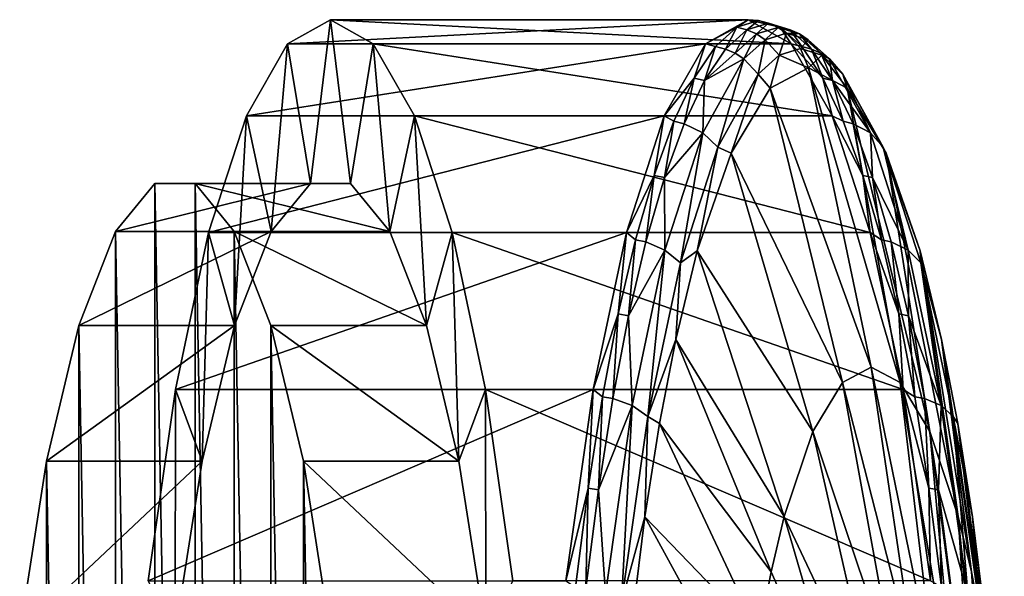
# Model space of a CAD drawing. Header units: metres. Extents: x 97 to 275, y 310 to 390.
# Tile 3 of 4: x 98 to 129, y 372 to 390. Entities that reach past the tile are written whole.
import ezdxf

# ---------------------------------------------------------------- set-up
doc = ezdxf.new("R2010")
doc.units = ezdxf.units.M

msp = doc.modelspace()

# ---------------------------------------------------------------- linework, layer by layer
at = {"layer": 'None'}
for points in [[(106.730637, 389.231415, -94.446701), (108.085716, 390, -102.13176), (107.450424, 384.808258, -98.528847)], [(119.963188, 389.231415, -92.113441), (121.318268, 390, -99.7985), (106.730637, 389.231415, -94.446701)], [(121.318268, 390, -99.7985), (108.085716, 390, -102.13176), (106.730637, 389.231415, -94.446701)], [(107.450424, 384.808258, -98.528847), (108.085716, 390, -102.13176), (108.721008, 384.808258, -105.734673)], [(108.085716, 390, -102.13176), (109.440804, 389.231415, -109.816818), (108.721008, 384.808258, -105.734673)], [(121.318268, 390, -99.7985), (122.673355, 389.231415, -107.483559), (108.085716, 390, -102.13176)], [(122.673355, 389.231415, -107.483559), (109.440804, 389.231415, -109.816818), (108.085716, 390, -102.13176)], [(121.318268, 390, -99.7985), (119.963188, 389.231415, -92.113441), (120.957314, 389.762817, -95.845772)], [(121.318268, 390, -99.7985), (120.957314, 389.762817, -95.845772), (121.644157, 389.97229, -99.741043)], [(121.644157, 389.97229, -99.741043), (120.957314, 389.762817, -95.845772), (121.276558, 389.681122, -95.797729)], [(121.644157, 389.97229, -99.741043), (121.276558, 389.681122, -95.797729), (121.96199, 389.890167, -99.684998)], [(121.276558, 389.681122, -95.797729), (121.578522, 389.547272, -95.758003), (121.96199, 389.890167, -99.684998)], [(122.673355, 389.231415, -107.483559), (121.318268, 390, -99.7985), (122.331001, 389.762817, -103.636314)], [(122.331001, 389.762817, -103.636314), (121.318268, 390, -99.7985), (121.644157, 389.97229, -99.741043)], [(121.96199, 389.890167, -99.684998), (121.578522, 389.547272, -95.758003), (122.261642, 389.755646, -99.632164)], [(121.644157, 389.97229, -99.741043), (121.96199, 389.890167, -99.684998), (122.331001, 389.762817, -103.636314)], [(121.96199, 389.890167, -99.684998), (122.261642, 389.755646, -99.632164), (122.647423, 389.681122, -103.572266)], [(121.96199, 389.890167, -99.684998), (122.647423, 389.681122, -103.572266), (122.331001, 389.762817, -103.636314)], [(119.963188, 389.231415, -92.113441), (120.277016, 389.147614, -91.987579), (120.957314, 389.762817, -95.845772)], [(120.957314, 389.762817, -95.845772), (120.277016, 389.147614, -91.987579), (120.597656, 389.067169, -91.947472)], [(120.957314, 389.762817, -95.845772), (120.597656, 389.067169, -91.947472), (121.276558, 389.681122, -95.797729)], [(121.276558, 389.681122, -95.797729), (120.597656, 389.067169, -91.947472), (120.901909, 388.935425, -91.920731)], [(120.901909, 388.935425, -91.920731), (121.578522, 389.547272, -95.758003), (121.276558, 389.681122, -95.797729)], [(121.578522, 389.547272, -95.758003), (120.901909, 388.935425, -91.920731), (121.181526, 388.756317, -91.908005)], [(121.855034, 389.365356, -95.727623), (121.578522, 389.547272, -95.758003), (121.181526, 388.756317, -91.908005)], [(122.261642, 389.755646, -99.632164), (121.578522, 389.547272, -95.758003), (121.855034, 389.365356, -95.727623)], [(122.535011, 389.572754, -99.583961), (122.261642, 389.755646, -99.632164), (121.855034, 389.365356, -95.727623)], [(122.302841, 388.877747, -95.697914), (122.535011, 389.572754, -99.583961), (121.855034, 389.365356, -95.727623)], [(122.944763, 389.547272, -103.506317), (122.261642, 389.755646, -99.632164), (122.535011, 389.572754, -99.583961)], [(122.261642, 389.755646, -99.632164), (122.944763, 389.547272, -103.506317), (122.647423, 389.681122, -103.572266)], [(122.302841, 388.877747, -95.697914), (122.974396, 389.082581, -99.506485), (122.535011, 389.572754, -99.583961)], [(123.011299, 389.147614, -107.494499), (122.673355, 389.231415, -107.483559), (122.331001, 389.762817, -103.636314)], [(122.331001, 389.762817, -103.636314), (122.647423, 389.681122, -103.572266), (123.011299, 389.147614, -107.494499)], [(123.214981, 389.365356, -103.440292), (122.944763, 389.547272, -103.506317), (122.535011, 389.572754, -99.583961)], [(122.974396, 389.082581, -99.506485), (123.214981, 389.365356, -103.440292), (122.535011, 389.572754, -99.583961)], [(122.647423, 389.681122, -103.572266), (122.944763, 389.547272, -103.506317), (123.326324, 389.067169, -107.422523)], [(122.647423, 389.681122, -103.572266), (123.326324, 389.067169, -107.422523), (123.011299, 389.147614, -107.494499)], [(122.944763, 389.547272, -103.506317), (123.621376, 388.935425, -107.343597), (123.326324, 389.067169, -107.422523)], [(123.621376, 388.935425, -107.343597), (122.944763, 389.547272, -103.506317), (123.214981, 389.365356, -103.440292)], [(105.427628, 386.95517, -87.056976), (106.730637, 389.231415, -94.446701), (106.207611, 383.286987, -91.480476)], [(118.660179, 386.95517, -84.723717), (119.963188, 389.231415, -92.113441), (105.427628, 386.95517, -87.056976)], [(119.963188, 389.231415, -92.113441), (106.730637, 389.231415, -94.446701), (105.427628, 386.95517, -87.056976)], [(106.207611, 383.286987, -91.480476), (106.730637, 389.231415, -94.446701), (107.450424, 384.808258, -98.528847)], [(108.721008, 384.808258, -105.734673), (109.440804, 389.231415, -109.816818), (109.963829, 383.286987, -112.783043)], [(109.440804, 389.231415, -109.816818), (110.743813, 386.95517, -117.206543), (109.963829, 383.286987, -112.783043)], [(122.673355, 389.231415, -107.483559), (123.976364, 386.95517, -114.873291), (109.440804, 389.231415, -109.816818)], [(123.976364, 386.95517, -114.873291), (110.743813, 386.95517, -117.206543), (109.440804, 389.231415, -109.816818)], [(119.963188, 389.231415, -92.113441), (118.660179, 386.95517, -84.723717), (119.609787, 388.146606, -88.203575)], [(120.277016, 389.147614, -91.987579), (119.963188, 389.231415, -92.113441), (119.609787, 388.146606, -88.203575)], [(121.63768, 388.276245, -91.925606), (121.855034, 389.365356, -95.727623), (121.181526, 388.756317, -91.908005)], [(121.63768, 388.276245, -91.925606), (122.302841, 388.877747, -95.697914), (121.855034, 389.365356, -95.727623)], [(123.67852, 388.146606, -111.278511), (122.673355, 389.231415, -107.483559), (123.011299, 389.147614, -107.494499)], [(123.976364, 386.95517, -114.873291), (122.673355, 389.231415, -107.483559), (123.67852, 388.146606, -111.278511)], [(122.974396, 389.082581, -99.506485), (123.64595, 388.877747, -103.315056), (123.214981, 389.365356, -103.440292)], [(123.64595, 388.877747, -103.315056), (123.888489, 388.756317, -107.259918), (123.214981, 389.365356, -103.440292)], [(123.214981, 389.365356, -103.440292), (123.888489, 388.756317, -107.259918), (123.621376, 388.935425, -107.343597)], [(119.609787, 388.146606, -88.203575), (119.931801, 388.068237, -88.171234), (120.277016, 389.147614, -91.987579)], [(120.277016, 389.147614, -91.987579), (119.931801, 388.068237, -88.171234), (120.597656, 389.067169, -91.947472)], [(120.597656, 389.067169, -91.947472), (119.931801, 388.068237, -88.171234), (120.901909, 388.935425, -91.920731)], [(120.901909, 388.935425, -91.920731), (119.931801, 388.068237, -88.171234), (121.181526, 388.756317, -91.908005)], [(121.63768, 388.276245, -91.925606), (122.016174, 387.831177, -92.56646), (122.302841, 388.877747, -95.697914)], [(122.016174, 387.831177, -92.56646), (123.231888, 388.473511, -99.461082), (122.302841, 388.877747, -95.697914)], [(122.302841, 388.877747, -95.697914), (123.231888, 388.473511, -99.461082), (122.974396, 389.082581, -99.506485)], [(123.231888, 388.473511, -99.461082), (123.64595, 388.877747, -103.315056), (122.974396, 389.082581, -99.506485)], [(123.326324, 389.067169, -107.422523), (123.67852, 388.146606, -111.278511), (123.011299, 389.147614, -107.494499)], [(123.231888, 388.473511, -99.461082), (124.447594, 387.831177, -106.355705), (123.64595, 388.877747, -103.315056)], [(123.621376, 388.935425, -107.343597), (123.99218, 388.068237, -111.198761), (123.326324, 389.067169, -107.422523)], [(123.99218, 388.068237, -111.198761), (123.67852, 388.146606, -111.278511), (123.326324, 389.067169, -107.422523)], [(123.888489, 388.756317, -107.259918), (123.99218, 388.068237, -111.198761), (123.621376, 388.935425, -107.343597)], [(124.447594, 387.831177, -106.355705), (124.311104, 388.276245, -107.087364), (123.64595, 388.877747, -103.315056)], [(123.64595, 388.877747, -103.315056), (124.311104, 388.276245, -107.087364), (123.888489, 388.756317, -107.259918)], [(119.931801, 388.068237, -88.171234), (119.879845, 386.412018, -84.52578), (121.181526, 388.756317, -91.908005)], [(121.181526, 388.756317, -91.908005), (119.879845, 386.412018, -84.52578), (120.352119, 385.961029, -84.634819)], [(120.352119, 385.961029, -84.634819), (121.63768, 388.276245, -91.925606), (121.181526, 388.756317, -91.908005)], [(124.311104, 388.276245, -107.087364), (125.19017, 386.412018, -114.642136), (123.888489, 388.756317, -107.259918)], [(123.888489, 388.756317, -107.259918), (125.19017, 386.412018, -114.642136), (123.99218, 388.068237, -111.198761)], [(120.352119, 385.961029, -84.634819), (120.772751, 385.772339, -85.514641), (121.63768, 388.276245, -91.925606)], [(120.772751, 385.772339, -85.514641), (122.016174, 387.831177, -92.56646), (121.63768, 388.276245, -91.925606)], [(123.231888, 388.473511, -99.461082), (122.016174, 387.831177, -92.56646), (125.215637, 378.984497, -99.11129)], [(124.447594, 387.831177, -106.355705), (123.231888, 388.473511, -99.461082), (126.131477, 378.50061, -104.305275)], [(126.131477, 378.50061, -104.305275), (123.231888, 388.473511, -99.461082), (125.215637, 378.984497, -99.11129)], [(124.447594, 387.831177, -106.355705), (125.691017, 385.772339, -113.407524), (124.311104, 388.276245, -107.087364)], [(125.691017, 385.772339, -113.407524), (125.596672, 385.961029, -114.378151), (124.311104, 388.276245, -107.087364)], [(124.311104, 388.276245, -107.087364), (125.596672, 385.961029, -114.378151), (125.19017, 386.412018, -114.642136)], [(119.609787, 388.146606, -88.203575), (118.660179, 386.95517, -84.723717), (118.962189, 386.779663, -84.530823)], [(118.962189, 386.779663, -84.530823), (119.28553, 386.704102, -84.506035), (119.609787, 388.146606, -88.203575)], [(119.28553, 386.704102, -84.506035), (119.931801, 388.068237, -88.171234), (119.609787, 388.146606, -88.203575)], [(119.28553, 386.704102, -84.506035), (119.879845, 386.412018, -84.52578), (119.931801, 388.068237, -88.171234)], [(124.326126, 386.779663, -114.951256), (123.976364, 386.95517, -114.873291), (123.67852, 388.146606, -111.278511)], [(124.326126, 386.779663, -114.951256), (123.67852, 388.146606, -111.278511), (123.99218, 388.068237, -111.198761)], [(125.19017, 386.412018, -114.642136), (124.638451, 386.704102, -114.863968), (123.99218, 388.068237, -111.198761)], [(123.99218, 388.068237, -111.198761), (124.638451, 386.704102, -114.863968), (124.326126, 386.779663, -114.951256)], [(122.016174, 387.831177, -92.56646), (120.772751, 385.772339, -85.514641), (124.299805, 378.50061, -93.917305)], [(125.215637, 378.984497, -99.11129), (122.016174, 387.831177, -92.56646), (124.299805, 378.50061, -93.917305)], [(125.691017, 385.772339, -113.407524), (124.447594, 387.831177, -106.355705), (127.068298, 376.949463, -109.618248)], [(127.068298, 376.949463, -109.618248), (124.447594, 387.831177, -106.355705), (126.131477, 378.50061, -104.305275)], [(104.226768, 383.258789, -80.246567), (105.427628, 386.95517, -87.056976), (105.046875, 380.310883, -84.897621)], [(117.45932, 383.258789, -77.913307), (118.660179, 386.95517, -84.723717), (104.226768, 383.258789, -80.246567)], [(118.660179, 386.95517, -84.723717), (105.427628, 386.95517, -87.056976), (104.226768, 383.258789, -80.246567)], [(105.046875, 380.310883, -84.897621), (105.427628, 386.95517, -87.056976), (106.207611, 383.286987, -91.480476)], [(109.963829, 383.286987, -112.783043), (110.743813, 386.95517, -117.206543), (111.124557, 380.310883, -119.365898)], [(110.743813, 386.95517, -117.206543), (111.944672, 383.258789, -124.016953), (111.124557, 380.310883, -119.365898)], [(123.976364, 386.95517, -114.873291), (125.177223, 383.258789, -121.683701), (110.743813, 386.95517, -117.206543)], [(125.177223, 383.258789, -121.683701), (111.944672, 383.258789, -124.016953), (110.743813, 386.95517, -117.206543)], [(118.660179, 386.95517, -84.723717), (117.45932, 383.258789, -77.913307), (118.340736, 385.066711, -81.006424)], [(118.660179, 386.95517, -84.723717), (118.340736, 385.066711, -81.006424), (118.962189, 386.779663, -84.530823)], [(118.962189, 386.779663, -84.530823), (118.340736, 385.066711, -81.006424), (118.665359, 384.994659, -80.988876)], [(118.962189, 386.779663, -84.530823), (118.665359, 384.994659, -80.988876), (119.28553, 386.704102, -84.506035)], [(118.665359, 384.994659, -80.988876), (119.879845, 386.412018, -84.52578), (119.28553, 386.704102, -84.506035)], [(124.326126, 386.779663, -114.951256), (124.947578, 385.066711, -118.475655), (123.976364, 386.95517, -114.873291)], [(124.947578, 385.066711, -118.475655), (125.177223, 383.258789, -121.683701), (123.976364, 386.95517, -114.873291)], [(124.638451, 386.704102, -114.863968), (124.947578, 385.066711, -118.475655), (124.326126, 386.779663, -114.951256)], [(124.947578, 385.066711, -118.475655), (124.638451, 386.704102, -114.863968), (125.258621, 384.994659, -118.381119)], [(124.638451, 386.704102, -114.863968), (125.19017, 386.412018, -114.642136), (125.258621, 384.994659, -118.381119)], [(118.681747, 382.69751, -77.731026), (119.879845, 386.412018, -84.52578), (118.665359, 384.994659, -80.988876)], [(118.681747, 382.69751, -77.731026), (119.168861, 382.29248, -77.924225), (119.879845, 386.412018, -84.52578)], [(119.879845, 386.412018, -84.52578), (119.168861, 382.29248, -77.924225), (120.352119, 385.961029, -84.634819)], [(125.596672, 385.961029, -114.378151), (126.388268, 382.69751, -121.436897), (125.19017, 386.412018, -114.642136)], [(125.19017, 386.412018, -114.642136), (126.388268, 382.69751, -121.436897), (125.258621, 384.994659, -118.381119)], [(119.168861, 382.29248, -77.924225), (119.70549, 382.677338, -79.461884), (120.352119, 385.961029, -84.634819)], [(119.70549, 382.677338, -79.461884), (120.772751, 385.772339, -85.514641), (120.352119, 385.961029, -84.634819)], [(120.772751, 385.772339, -85.514641), (119.70549, 382.677338, -79.461884), (123.362984, 376.949463, -88.60434)], [(124.299805, 378.50061, -93.917305), (120.772751, 385.772339, -85.514641), (123.362984, 376.949463, -88.60434)], [(125.691017, 385.772339, -113.407524), (126.758286, 382.677338, -119.460281), (125.596672, 385.961029, -114.378151)], [(126.758286, 382.677338, -119.460281), (126.77993, 382.29248, -121.088737), (125.596672, 385.961029, -114.378151)], [(125.596672, 385.961029, -114.378151), (126.77993, 382.29248, -121.088737), (126.388268, 382.69751, -121.436897)], [(126.758286, 382.677338, -119.460281), (125.691017, 385.772339, -113.407524), (127.969803, 374.259888, -114.730934)], [(127.969803, 374.259888, -114.730934), (125.691017, 385.772339, -113.407524), (127.068298, 376.949463, -109.618248)], [(106.207611, 383.286987, -91.480476), (107.450424, 384.808258, -98.528847), (101.283569, 383.286987, -92.348717)], [(107.450424, 384.808258, -98.528847), (102.52639, 384.808258, -99.397087), (101.283569, 383.286987, -92.348717)], [(101.283569, 383.286987, -92.348717), (102.52639, 384.808258, -99.397087), (102.52639, 315.191742, -99.397087)], [(107.450424, 384.808258, -98.528847), (108.721008, 384.808258, -105.734673), (102.52639, 384.808258, -99.397087)], [(108.721008, 384.808258, -105.734673), (103.796967, 384.808258, -106.602913), (102.52639, 384.808258, -99.397087)], [(102.52639, 384.808258, -99.397087), (103.796967, 315.191742, -106.602913), (102.52639, 315.191742, -99.397087)], [(102.52639, 384.808258, -99.397087), (103.796967, 384.808258, -106.602913), (103.796967, 315.191742, -106.602913)], [(108.721008, 384.808258, -105.734673), (109.963829, 383.286987, -112.783043), (103.796967, 384.808258, -106.602913)], [(109.963829, 383.286987, -112.783043), (105.039787, 383.286987, -113.651283), (103.796967, 384.808258, -106.602913)], [(103.796967, 384.808258, -106.602913), (105.039787, 316.713013, -113.651283), (103.796967, 315.191742, -106.602913)], [(103.796967, 384.808258, -106.602913), (105.039787, 383.286987, -113.651283), (105.039787, 316.713013, -113.651283)], [(117.45932, 383.258789, -77.913307), (117.751991, 383.027618, -77.667465), (118.340736, 385.066711, -81.006424)], [(118.340736, 385.066711, -81.006424), (117.751991, 383.027618, -77.667465), (118.07782, 382.959778, -77.656776)], [(118.340736, 385.066711, -81.006424), (118.07782, 382.959778, -77.656776), (118.665359, 384.994659, -80.988876)], [(118.665359, 384.994659, -80.988876), (118.07782, 382.959778, -77.656776), (118.681747, 382.69751, -77.731026)], [(125.177223, 383.258789, -121.683701), (124.947578, 385.066711, -118.475655), (125.536324, 383.027618, -121.814613)], [(124.947578, 385.066711, -118.475655), (125.258621, 384.994659, -118.381119), (125.536324, 383.027618, -121.814613)], [(126.388268, 382.69751, -121.436897), (125.846161, 382.959778, -121.713226), (125.258621, 384.994659, -118.381119)], [(125.258621, 384.994659, -118.381119), (125.846161, 382.959778, -121.713226), (125.536324, 383.027618, -121.814613)], [(105.046875, 380.310883, -84.897621), (106.207611, 383.286987, -91.480476), (100.122833, 380.310883, -85.765862)], [(106.207611, 383.286987, -91.480476), (101.283569, 383.286987, -92.348717), (100.122833, 380.310883, -85.765862)], [(100.122833, 380.310883, -85.765862), (101.283569, 383.286987, -92.348717), (101.283569, 316.713013, -92.348717)], [(101.283569, 383.286987, -92.348717), (102.52639, 315.191742, -99.397087), (101.283569, 316.713013, -92.348717)], [(103.174202, 378.284271, -74.277191), (104.226768, 383.258789, -80.246567), (104.018951, 376.010071, -79.067986)], [(116.406761, 378.284271, -71.943932), (117.45932, 383.258789, -77.913307), (103.174202, 378.284271, -74.277191)], [(117.45932, 383.258789, -77.913307), (104.226768, 383.258789, -80.246567), (103.174202, 378.284271, -74.277191)], [(104.018951, 376.010071, -79.067986), (104.226768, 383.258789, -80.246567), (105.046875, 380.310883, -84.897621)], [(109.963829, 383.286987, -112.783043), (111.124557, 380.310883, -119.365898), (105.039787, 383.286987, -113.651283)], [(111.124557, 380.310883, -119.365898), (106.200523, 380.310883, -120.234138), (105.039787, 383.286987, -113.651283)], [(105.039787, 383.286987, -113.651283), (106.200523, 319.689117, -120.234138), (105.039787, 316.713013, -113.651283)], [(105.039787, 383.286987, -113.651283), (106.200523, 380.310883, -120.234138), (106.200523, 319.689117, -120.234138)], [(111.124557, 380.310883, -119.365898), (111.944672, 383.258789, -124.016953), (112.152481, 376.010071, -125.195534)], [(111.944672, 383.258789, -124.016953), (112.997231, 378.284271, -129.986328), (112.152481, 376.010071, -125.195534)], [(125.177223, 383.258789, -121.683701), (126.229782, 378.284271, -127.653076), (111.944672, 383.258789, -124.016953)], [(126.229782, 378.284271, -127.653076), (112.997231, 378.284271, -129.986328), (111.944672, 383.258789, -124.016953)], [(117.45932, 383.258789, -77.913307), (116.406761, 378.284271, -71.943932), (117.202477, 380.682312, -74.551033)], [(117.751991, 383.027618, -77.667465), (117.45932, 383.258789, -77.913307), (117.202477, 380.682312, -74.551033)], [(125.536324, 383.027618, -121.814613), (126.085838, 380.682312, -124.931053), (125.177223, 383.258789, -121.683701)], [(126.085838, 380.682312, -124.931053), (126.229782, 378.284271, -127.653076), (125.177223, 383.258789, -121.683701)], [(117.202477, 380.682312, -74.551033), (117.529434, 380.619263, -74.546738), (117.751991, 383.027618, -77.667465)], [(117.751991, 383.027618, -77.667465), (117.529434, 380.619263, -74.546738), (118.07782, 382.959778, -77.656776)], [(118.07782, 382.959778, -77.656776), (117.529434, 380.619263, -74.546738), (118.681747, 382.69751, -77.731026)], [(125.846161, 382.959778, -121.713226), (126.085838, 380.682312, -124.931053), (125.536324, 383.027618, -121.814613)], [(125.846161, 382.959778, -121.713226), (126.394539, 380.619263, -124.823257), (126.085838, 380.682312, -124.931053)], [(125.846161, 382.959778, -121.713226), (126.388268, 382.69751, -121.436897), (126.394539, 380.619263, -124.823257)], [(118.681747, 382.69751, -77.731026), (117.529434, 380.619263, -74.546738), (117.639023, 377.770264, -71.817467)], [(117.639023, 377.770264, -71.817467), (118.139053, 377.4263, -72.083916), (118.681747, 382.69751, -77.731026)], [(118.139053, 377.4263, -72.083916), (119.168861, 382.29248, -77.924225), (118.681747, 382.69751, -77.731026)], [(119.70549, 382.677338, -79.461884), (119.020905, 379.868835, -75.579437), (122.461479, 374.259888, -83.491646)], [(119.020905, 379.868835, -75.579437), (119.70549, 382.677338, -79.461884), (119.168861, 382.29248, -77.924225)], [(123.362984, 376.949463, -88.60434), (119.70549, 382.677338, -79.461884), (122.461479, 374.259888, -83.491646)], [(126.77993, 382.29248, -121.088737), (127.430992, 377.770264, -127.350449), (126.388268, 382.69751, -121.436897)], [(126.388268, 382.69751, -121.436897), (127.430992, 377.770264, -127.350449), (126.394539, 380.619263, -124.823257)], [(128.388, 372.502197, -117.102623), (127.442863, 379.868835, -123.342728), (126.758286, 382.677338, -119.460281)], [(128.388, 372.502197, -117.102623), (126.758286, 382.677338, -119.460281), (127.969803, 374.259888, -114.730934)], [(126.758286, 382.677338, -119.460281), (127.442863, 379.868835, -123.342728), (126.77993, 382.29248, -121.088737)], [(118.139053, 377.4263, -72.083916), (119.020905, 379.868835, -75.579437), (119.168861, 382.29248, -77.924225)], [(127.442863, 379.868835, -123.342728), (127.809731, 377.4263, -126.929047), (126.77993, 382.29248, -121.088737)], [(126.77993, 382.29248, -121.088737), (127.809731, 377.4263, -126.929047), (127.430992, 377.770264, -127.350449)], [(117.202477, 380.682312, -74.551033), (116.406761, 378.284271, -71.943932), (116.698746, 378.050659, -71.694206)], [(116.698746, 378.050659, -71.694206), (117.026733, 377.993042, -71.695786), (117.202477, 380.682312, -74.551033)], [(117.026733, 377.993042, -71.695786), (117.529434, 380.619263, -74.546738), (117.202477, 380.682312, -74.551033)], [(117.529434, 380.619263, -74.546738), (117.026733, 377.993042, -71.695786), (117.639023, 377.770264, -71.817467)], [(126.394539, 380.619263, -124.823257), (126.589569, 378.050659, -127.78788), (126.085838, 380.682312, -124.931053)], [(126.085838, 380.682312, -124.931053), (126.589569, 378.050659, -127.78788), (126.229782, 378.284271, -127.653076)], [(127.430992, 377.770264, -127.350449), (126.89724, 377.993042, -127.67421), (126.394539, 380.619263, -124.823257)], [(126.394539, 380.619263, -124.823257), (126.89724, 377.993042, -127.67421), (126.589569, 378.050659, -127.78788)], [(104.018951, 376.010071, -79.067986), (105.046875, 380.310883, -84.897621), (99.09491, 376.010071, -79.936226)], [(105.046875, 380.310883, -84.897621), (100.122833, 380.310883, -85.765862), (99.09491, 376.010071, -79.936226)], [(99.09491, 376.010071, -79.936226), (100.122833, 380.310883, -85.765862), (100.122833, 319.689117, -85.765862)], [(100.122833, 380.310883, -85.765862), (101.283569, 316.713013, -92.348717), (100.122833, 319.689117, -85.765862)], [(111.124557, 380.310883, -119.365898), (112.152481, 376.010071, -125.195534), (106.200523, 380.310883, -120.234138)], [(112.152481, 376.010071, -125.195534), (107.228447, 376.010071, -126.063774), (106.200523, 380.310883, -120.234138)], [(106.200523, 380.310883, -120.234138), (107.228447, 323.989929, -126.063774), (106.200523, 319.689117, -120.234138)], [(106.200523, 380.310883, -120.234138), (107.228447, 376.010071, -126.063774), (107.228447, 323.989929, -126.063774)], [(118.139053, 377.4263, -72.083916), (118.507805, 377.204895, -72.669495), (119.020905, 379.868835, -75.579437)], [(119.020905, 379.868835, -75.579437), (118.507805, 377.204895, -72.669495), (122.043282, 372.502197, -81.119957)], [(122.461479, 374.259888, -83.491646), (119.020905, 379.868835, -75.579437), (122.043282, 372.502197, -81.119957)], [(128.774582, 370.495148, -119.295067), (127.442863, 379.868835, -123.342728), (128.388, 372.502197, -117.102623)], [(127.955963, 377.204895, -126.252663), (127.442863, 379.868835, -123.342728), (128.774582, 370.495148, -119.295067)], [(127.442863, 379.868835, -123.342728), (127.955963, 377.204895, -126.252663), (127.809731, 377.4263, -126.929047)], [(126.640305, 369.374969, -98.860085), (125.215637, 378.984497, -99.11129), (124.299805, 378.50061, -93.917305)], [(127.252502, 369.051514, -102.332054), (125.215637, 378.984497, -99.11129), (126.640305, 369.374969, -98.860085)], [(127.252502, 369.051514, -102.332054), (126.131477, 378.50061, -104.305275), (125.215637, 378.984497, -99.11129)], [(102.310387, 372.222809, -69.37825), (103.174202, 378.284271, -74.277191), (103.16877, 370.572479, -74.246346)], [(115.542946, 372.222809, -67.044991), (116.406761, 378.284271, -71.943932), (102.310387, 372.222809, -69.37825)], [(116.406761, 378.284271, -71.943932), (103.174202, 378.284271, -74.277191), (102.310387, 372.222809, -69.37825)], [(103.16877, 370.572479, -74.246346), (103.174202, 378.284271, -74.277191), (104.018951, 376.010071, -79.067986)], [(112.152481, 376.010071, -125.195534), (112.997231, 378.284271, -129.986328), (113.00267, 370.572479, -130.017181)], [(112.997231, 378.284271, -129.986328), (113.861046, 372.222809, -134.885269), (113.00267, 370.572479, -130.017181)], [(126.229782, 378.284271, -127.653076), (127.093597, 372.222809, -132.552017), (112.997231, 378.284271, -129.986328)], [(127.093597, 372.222809, -132.552017), (113.861046, 372.222809, -134.885269), (112.997231, 378.284271, -129.986328)], [(116.246384, 375.154388, -69.128754), (116.406761, 378.284271, -71.943932), (115.542946, 372.222809, -67.044991)], [(116.698746, 378.050659, -71.694206), (116.406761, 378.284271, -71.943932), (116.246384, 375.154388, -69.128754)], [(124.299805, 378.50061, -93.917305), (123.362984, 376.949463, -88.60434), (126.028099, 369.051514, -95.388115)], [(124.299805, 378.50061, -93.917305), (126.028099, 369.051514, -95.388115), (126.640305, 369.374969, -98.860085)], [(127.878731, 368.014618, -105.88356), (127.068298, 376.949463, -109.618248), (126.131477, 378.50061, -104.305275)], [(127.878731, 368.014618, -105.88356), (126.131477, 378.50061, -104.305275), (127.252502, 369.051514, -102.332054)], [(126.589569, 378.050659, -127.78788), (127.041931, 375.154388, -130.353333), (126.229782, 378.284271, -127.653076)], [(127.041931, 375.154388, -130.353333), (127.093597, 372.222809, -132.552017), (126.229782, 378.284271, -127.653076)], [(116.57531, 375.102692, -69.135605), (116.698746, 378.050659, -71.694206), (116.246384, 375.154388, -69.128754)], [(117.026733, 377.993042, -71.695786), (116.698746, 378.050659, -71.694206), (116.57531, 375.102692, -69.135605)], [(117.639023, 377.770264, -71.817467), (117.026733, 377.993042, -71.695786), (116.57531, 375.102692, -69.135605)], [(126.89724, 377.993042, -127.67421), (127.041931, 375.154388, -130.353333), (126.589569, 378.050659, -127.78788)], [(127.041931, 375.154388, -130.353333), (126.89724, 377.993042, -127.67421), (127.348671, 375.102692, -130.23439)], [(126.89724, 377.993042, -127.67421), (127.430992, 377.770264, -127.350449), (127.348671, 375.102692, -130.23439)], [(116.57531, 375.102692, -69.135605), (116.796822, 371.800842, -67.041069), (117.639023, 377.770264, -71.817467)], [(116.796822, 371.800842, -67.041069), (117.307281, 371.530792, -67.366676), (117.639023, 377.770264, -71.817467)], [(117.639023, 377.770264, -71.817467), (117.307281, 371.530792, -67.366676), (118.139053, 377.4263, -72.083916)], [(127.430992, 377.770264, -127.350449), (128.273193, 371.800842, -132.126846), (127.348671, 375.102692, -130.23439)], [(127.809731, 377.4263, -126.929047), (128.273193, 371.800842, -132.126846), (127.430992, 377.770264, -127.350449)], [(117.307281, 371.530792, -67.366676), (118.045219, 374.250061, -70.046036), (118.139053, 377.4263, -72.083916)], [(118.045219, 374.250061, -70.046036), (118.507805, 377.204895, -72.669495), (118.139053, 377.4263, -72.083916)], [(127.955963, 377.204895, -126.252663), (128.418549, 374.250061, -128.876129), (127.809731, 377.4263, -126.929047)], [(127.809731, 377.4263, -126.929047), (128.418549, 374.250061, -128.876129), (128.64151, 371.530792, -131.646286)], [(128.64151, 371.530792, -131.646286), (128.273193, 371.800842, -132.126846), (127.809731, 377.4263, -126.929047)], [(118.507805, 377.204895, -72.669495), (118.045219, 374.250061, -70.046036), (121.6567, 370.495148, -78.927521)], [(122.043282, 372.502197, -81.119957), (118.507805, 377.204895, -72.669495), (121.6567, 370.495148, -78.927521)], [(128.418549, 374.250061, -128.876129), (127.955963, 377.204895, -126.252663), (129.123108, 368.26889, -121.271645)], [(127.955963, 377.204895, -126.252663), (128.774582, 370.495148, -119.295067), (129.123108, 368.26889, -121.271645)], [(123.362984, 376.949463, -88.60434), (122.461479, 374.259888, -83.491646), (125.401878, 368.014618, -91.836609)], [(123.362984, 376.949463, -88.60434), (125.401878, 368.014618, -91.836609), (126.028099, 369.051514, -95.388115)], [(128.481354, 366.216766, -109.301186), (127.068298, 376.949463, -109.618248), (127.878731, 368.014618, -105.88356)], [(128.481354, 366.216766, -109.301186), (127.969803, 374.259888, -114.730934), (127.068298, 376.949463, -109.618248)], [(103.16877, 370.572479, -74.246346), (104.018951, 376.010071, -79.067986), (98.244728, 370.572479, -75.114586)], [(104.018951, 376.010071, -79.067986), (99.09491, 376.010071, -79.936226), (98.244728, 370.572479, -75.114586)], [(98.244728, 370.572479, -75.114586), (99.09491, 376.010071, -79.936226), (99.09491, 323.989929, -79.936226)], [(99.09491, 376.010071, -79.936226), (100.122833, 319.689117, -85.765862), (99.09491, 323.989929, -79.936226)], [(112.152481, 376.010071, -125.195534), (113.00267, 370.572479, -130.017181), (107.228447, 376.010071, -126.063774)], [(113.00267, 370.572479, -130.017181), (108.078629, 370.572479, -130.885422), (107.228447, 376.010071, -126.063774)], [(107.228447, 376.010071, -126.063774), (108.078629, 329.427521, -130.885422), (107.228447, 323.989929, -126.063774)], [(107.228447, 376.010071, -126.063774), (108.078629, 370.572479, -130.885422), (108.078629, 329.427521, -130.885422)], [(115.542946, 372.222809, -67.044991), (115.84803, 372.020935, -66.869576), (116.246384, 375.154388, -69.128754)], [(115.84803, 372.020935, -66.869576), (116.177773, 371.975708, -66.881065), (116.246384, 375.154388, -69.128754)], [(116.246384, 375.154388, -69.128754), (116.177773, 371.975708, -66.881065), (116.57531, 375.102692, -69.135605)], [(127.093597, 372.222809, -132.552017), (127.041931, 375.154388, -130.353333), (127.440285, 372.020935, -132.612503)], [(127.041931, 375.154388, -130.353333), (127.348671, 375.102692, -130.23439), (127.440285, 372.020935, -132.612503)], [(116.177773, 371.975708, -66.881065), (116.796822, 371.800842, -67.041069), (116.57531, 375.102692, -69.135605)], [(128.273193, 371.800842, -132.126846), (127.746208, 371.975708, -132.488922), (127.348671, 375.102692, -130.23439)], [(127.348671, 375.102692, -130.23439), (127.746208, 371.975708, -132.488922), (127.440285, 372.020935, -132.612503)], [(117.557526, 370.307709, -67.28019), (118.045219, 374.250061, -70.046036), (117.307281, 371.530792, -67.366676)], [(118.045219, 374.250061, -70.046036), (117.557526, 370.307709, -67.28019), (121.308174, 368.26889, -76.950943)], [(121.6567, 370.495148, -78.927521), (118.045219, 374.250061, -70.046036), (121.308174, 368.26889, -76.950943)], [(124.799255, 366.216766, -88.418983), (122.461479, 374.259888, -83.491646), (122.043282, 372.502197, -81.119957)], [(122.461479, 374.259888, -83.491646), (124.799255, 366.216766, -88.418983), (125.401878, 368.014618, -91.836609)], [(129.019318, 363.700165, -112.352119), (127.969803, 374.259888, -114.730934), (128.481354, 366.216766, -109.301186)], [(128.388, 372.502197, -117.102623), (127.969803, 374.259888, -114.730934), (129.019318, 363.700165, -112.352119)], [(128.90625, 370.307709, -131.641968), (128.418549, 374.250061, -128.876129), (129.428329, 365.860596, -123.002625)], [(128.418549, 374.250061, -128.876129), (129.123108, 368.26889, -121.271645), (129.428329, 365.860596, -123.002625)], [(128.418549, 374.250061, -128.876129), (128.90625, 370.307709, -131.641968), (128.64151, 371.530792, -131.646286)], [(122.043282, 372.502197, -81.119957), (121.6567, 370.495148, -78.927521), (124.799255, 366.216766, -88.418983)], [(129.019318, 363.700165, -112.352119), (128.774582, 370.495148, -119.295067), (128.388, 372.502197, -117.102623)]]:
    msp.add_3dface(points, dxfattribs=at)

doc.saveas('drawing.dxf')
